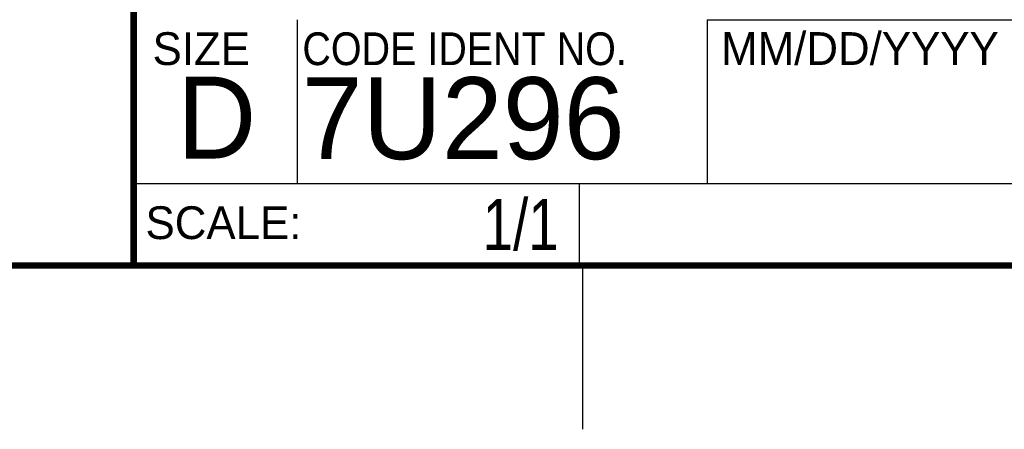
# Model space of a CAD drawing. Header units: inches. Extents: x 0 to 34, y 0 to 22.
# Tile 14 of 21: x 28 to 31, y 0 to 1.3. Entities that reach past the tile are written whole.
import ezdxf
from ezdxf.enums import TextEntityAlignment as Align

# ---------------------------------------------------------------- set-up
doc = ezdxf.new("R2010")
doc.units = ezdxf.units.IN
doc.header["$LTSCALE"] = 1.87
doc.header["$MEASUREMENT"] = 0
doc.layers.get('0').update_dxf_attribs({"linetype": 'CONTINUOUS'})
doc.styles.get("Standard").update_dxf_attribs({"font": 'txt', "width": 0.8})

msp = doc.modelspace()

# ---------------------------------------------------------------- linework, layer by layer
at = {"color": 2, "linetype": 'CONTINUOUS'}
for p, q in [((28.88, 0.75), (28.88, 1.25)), ((30.13, 1.2499), (33.49, 1.2499)), ((30.13, 1.2499), (30.13, 0.7499)), ((28.3795, 0.75), (29.7395, 0.75)), ((28.3795, 0.75), (28.3795, 0.5)), ((28.38, 0.75), (33.5, 0.75)), ((29.7395, 0.75), (29.7395, 0.5)), ((30.13, 0.7499), (33.49, 0.7499)), ((28.3795, 0.5), (29.7395, 0.5)), ((29.75, 0), (29.75, 0.5))]:
    msp.add_line(p, q, dxfattribs=at)
at = {"color": 7, "linetype": 'CONTINUOUS', "const_width": 0.02}
for points in [[(28.38, 3), (28.38, 0.5)], [(0.5, 0.5), (33.5, 0.5)]]:
    msp.add_lwpolyline(points, dxfattribs=at)

# ---------------------------------------------------------------- texts
at = {"color": 2, "linetype": 'CONTINUOUS'}
for s, p in [('SIZE', (28.4379, 1.1118)), ('MM/DD/YYYY', (30.1721, 1.1121)), ('SCALE:', (28.4164, 0.5806))]:
    msp.add_text(s, height=0.1, dxfattribs=at).set_placement(p)
at = {"color": 2, "linetype": 'CONTINUOUS', "width": 0.9}
msp.add_text('CODE IDENT NO.', height=0.1, dxfattribs=at).set_placement((28.8949, 1.1115))
at = {"color": 7, "linetype": 'CONTINUOUS'}
for s, p in [('D  ', (28.5128, 0.8264)), ('7U296', (28.8928, 0.8245))]:
    msp.add_text(s, height=0.25, dxfattribs=at).set_placement(p)
at = {"color": 7, "linetype": 'CONTINUOUS', "width": 0.8}
msp.add_text('1/1', height=0.15625, dxfattribs=at).set_placement((29.677, 0.5469), align=Align.RIGHT)
at = {"color": 7, "linetype": 'CONTINUOUS', "insert": (30.9443, 1.9853), "char_height": 0.2, "width": 2.72, "attachment_point": 2}
msp.add_mtext('USB MULTIFUNCTION\\PI/O DEVICE', dxfattribs=at)

doc.saveas('drawing.dxf')
